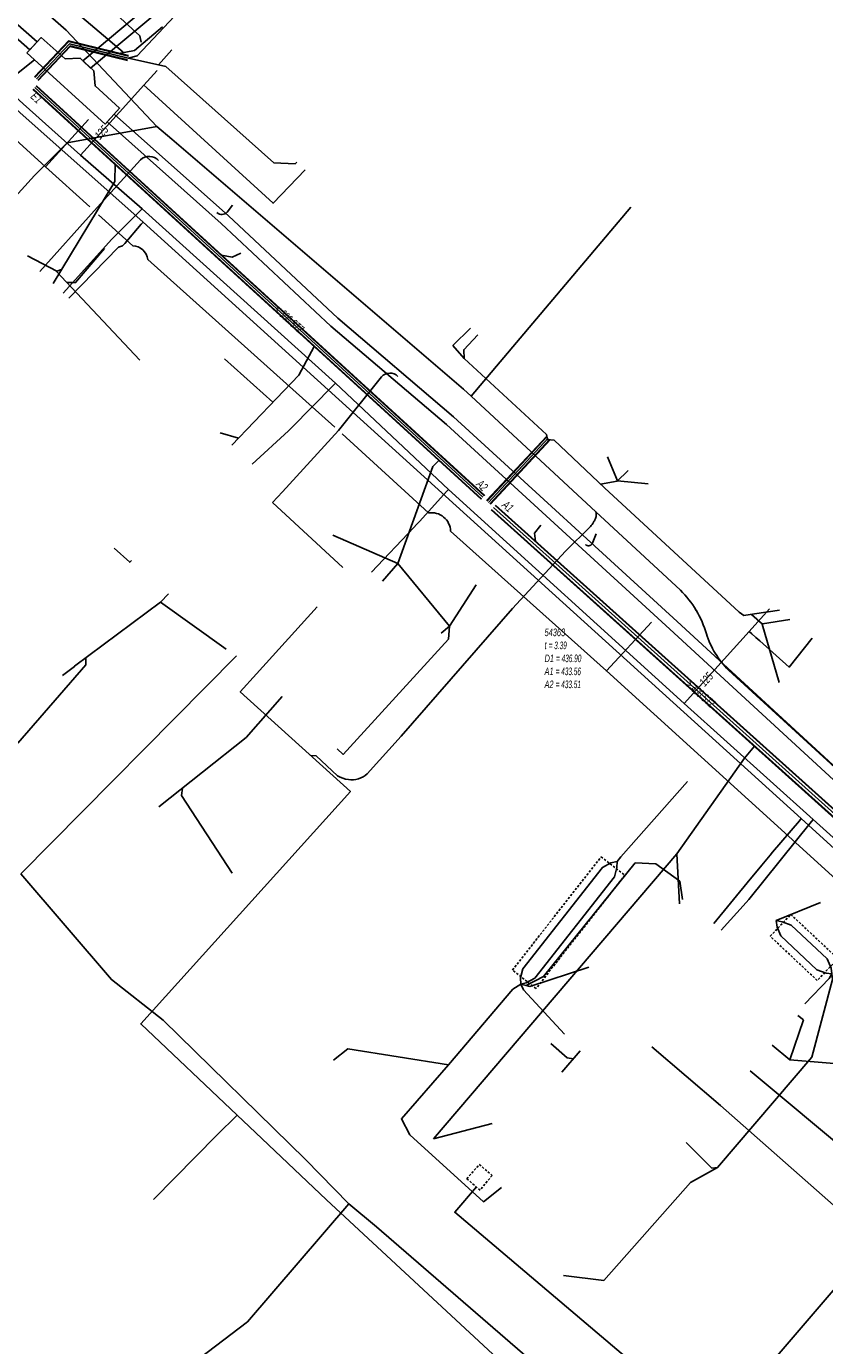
# Model space of a CAD drawing. Header units: metres. Extents: x 2695563 to 2696938, y 1260544 to 1262032.
# Tile 59 of 256: x 2696010 to 2696063, y 1261090 to 1261178. Entities that reach past the tile are written whole.
import ezdxf

# ---------------------------------------------------------------- set-up
doc = ezdxf.new("R2010")
doc.units = ezdxf.units.M
doc.linetypes.add('AUSGEZOGEN', pattern=[0])
doc.linetypes.add('STRICHLINIE2_S3', pattern=[0.25, 0.15, -0.1])
for name, color, linetype in [('AW_LK_ Haltung Text', 7, 'AUSGEZOGEN'), ('AW_LK_Andere Bauwerke Detaillinie', 24, 'AUSGEZOGEN'), ('AW_LK_Ein-Auslauftext', 24, 'AUSGEZOGEN'), ('AW_LK_Haltung', 24, 'AUSGEZOGEN'), ('AW_LK_Normschacht Text', 24, 'AUSGEZOGEN'), ('EW_LK_Bauwerk_FL_Linie_Punkt', 1, 'AUSGEZOGEN'), ('EW_LK_Trasseabs', 1, 'AUSGEZOGEN'), ('EW_LK_Trasserand', 1, 'AUSGEZOGEN'), ('FM_LK_SW_TRASSEKANTE', 94, 'AUSGEZOGEN'), ('GA_LK_Leitung', 32, 'AUSGEZOGEN'), ('TV_LK_LEITUNG', 92, 'AUSGEZOGEN'), ('WA_LK_Bauwerk_Linie', 171, 'AUSGEZOGEN'), ('WA_LK_Leitung', 171, 'AUSGEZOGEN'), ('WA_LK_Leitung_Text', 171, 'AUSGEZOGEN')]:
    doc.layers.add(name, color=color, linetype=linetype)
doc.styles.add('ARIAL', font='arial.ttf')
pattern_1 = [(0, (2708005, 1273150), (6075, 6075), [6075, -6075]), (90, (2708005, 1273150), (-6075, 6075), [6075, -6075])]

# ---------------------------------------------------------------- blocks, each defined once
blk = doc.blocks.new('COMPLEXOBJECT_1615')
at = {"layer": 'EW_LK_Trasserand', "color": 1, "linetype": 'AUSGEZOGEN', "transparency": 33554687}
for points in [[(6079.6, 11099.251), (6078.702, 11100.021), (6076.48, 11097.471), (6046.344, 11062.382), (6043.659, 11059.083)], [(6044.509, 11058.479), (6047.142, 11061.714), (6077.269, 11096.794), (6078.508, 11098.233)], [(6042.267, 11056.008), (6041.956, 11054.874), (6041.644, 11054.266)], [(6041.644, 11054.266), (6042.458, 11053.575), (6042.93, 11054.494), (6043.271, 11055.734)]]:
    blk.add_lwpolyline(points, dxfattribs=at)
for centre, radius, start, end in [((6083.515, 11093.957), 6.584, 126.48175, 139.50105), ((6048.176, 11055.186), 5.966, 139.21209, 172.077), ((6048.526, 11055.016), 5.304, 139.23243, 172.21665)]:
    blk.add_arc(centre, radius, start, end, dxfattribs=at)
blk = doc.blocks.new('COMPLEXOBJECT_1699')
at = {"layer": 'EW_LK_Trasserand', "color": 1, "linetype": 'AUSGEZOGEN', "transparency": 33554687}
blk.add_lwpolyline([(6072.415, 11120.442), (6052.608, 11138.682), (6037.784, 11152.269), (6030.104, 11158.802), (6022.857, 11165.599), (6015.287, 11172.348), (6014.821, 11171.826), (6022.385, 11165.083), (6029.638, 11158.28), (6037.32, 11151.745), (6052.134, 11138.166), (6071.883, 11119.98)], dxfattribs=at)
for centre, radius, start, end in [((6068.62, 11115.932), 5.2, 17.78503, 51.12915), ((6068.914, 11116.108), 5.571, 17.84972, 51.06726), ((6025.535, 11101.338), 50.688, 10.71231, 18.61706), ((6025.272, 11101.325), 51.649, 10.72666, 18.62018), ((6074.42, 11115.646), 4.972, 280.66811, 288.75245)]:
    blk.add_arc(centre, radius, start, end, dxfattribs=at)
blk = doc.blocks.new('COMPLEXOBJECT_1795')
at = {"layer": 'EW_LK_Trasserand', "color": 1, "linetype": 'AUSGEZOGEN', "transparency": 33554687}
for p, q in [((6030.776, 11191.674), (6024.94, 11186.709)), ((6025.416, 11186.195), (6031.26, 11191.166))]:
    blk.add_line(p, q, dxfattribs=at)
for points in [[(6081.886, 11229.975), (6079.622, 11231.74), (6075.727, 11235.307), (6073.25, 11237.165)], [(6071.42, 11236.867), (6068.785, 11233.641), (6067.554, 11232.114), (6066.222, 11230.344), (6064.883, 11228.503), (6063.441, 11226.806), (6051.744, 11213.931), (6042.44, 11204.864), (6040.369, 11202.717), (6037.784, 11199.133)], [(6038.326, 11198.687), (6040.907, 11202.267), (6042.936, 11204.37), (6052.248, 11213.445), (6063.967, 11226.344), (6065.433, 11228.069), (6066.784, 11229.928), (6068.106, 11231.684), (6069.329, 11233.199), (6071.794, 11236.219)], [(6073.068, 11236.427), (6075.279, 11234.767), (6079.17, 11231.206), (6081.534, 11229.361)], [(6095.192, 11225.593), (6092.202, 11226.487), (6089.892, 11226.791)], [(6089.714, 11226.109), (6092.056, 11225.801), (6094.966, 11224.929)], [(6099.563, 11223.173), (6100.018, 11223.705), (6099.598, 11223.938)], [(6022.054, 11183.82), (6020.153, 11181.714), (6013.209, 11175.873), (6013.72, 11175.395)], [(6013.72, 11175.395), (6020.647, 11181.216), (6022.562, 11183.338)]]:
    blk.add_lwpolyline(points, dxfattribs=at)
for centre, radius, start, end in [((6072.555, 11235.667), 1.652, 65.10072, 133.39718), ((6072.526, 11235.739), 0.876, 51.80896, 146.73624), ((6091.019, 11241.282), 14.535, 231.07123, 265.55317), ((6090.865, 11240.919), 14.855, 231.08441, 265.5545), ((6087.873, 11199.415), 27.182, 64.44599, 74.37923), ((6087.949, 11199.665), 26.221, 63.70929, 74.47817), ((6002.464, 11225.296), 43.955, 310.09986, 323.4713), ((6002.598, 11225.174), 44.476, 310.12447, 323.44873), ((6038.2, 11170.577), 20.883, 129.4188, 140.64073), ((6038.574, 11170.196), 20.715, 129.43638, 140.62381)]:
    blk.add_arc(centre, radius, start, end, dxfattribs=at)
blk = doc.blocks.new('COMPLEXOBJECT_1904')
at = {"layer": 'EW_LK_Trasseabs', "color": 1, "linetype": 'AUSGEZOGEN', "transparency": 33554687}
blk.add_lwpolyline([(6074.199, 11111.47), (6073.035, 11112.6), (6047.924, 11135.401), (6050.902, 11138.648)], dxfattribs=at)
blk.add_arc((6062.101, 11097.951), 18.142, 42.45122, 48.17496, dxfattribs=at)
blk = doc.blocks.new('COMPLEXOBJECT_1906')
at = {"layer": 'EW_LK_Trasseabs', "color": 1, "linetype": 'AUSGEZOGEN', "transparency": 33554687}
for p, q in [((6036.117, 11145.887), (6030.394, 11151.13)), ((6047.924, 11135.401), (6037.588, 11144.673))]:
    blk.add_line(p, q, dxfattribs=at)
blk.add_arc((6036.318, 11144.632), 1.271, 1.84726, 99.08778, dxfattribs=at)
blk = doc.blocks.new('COMPLEXOBJECT_1907')
at = {"layer": 'EW_LK_Trasseabs', "color": 1, "linetype": 'AUSGEZOGEN', "transparency": 33554687}
for p, q in [((6016.516, 11163.608), (6014.253, 11165.667)), ((6029.912, 11151.566), (6017.512, 11162.697))]:
    blk.add_line(p, q, dxfattribs=at)
blk.add_arc((6016.468, 11162.556), 1.054, 7.71577, 87.3885, dxfattribs=at)
blk = doc.blocks.new('COMPLEXOBJECT_1930')
at = {"layer": 'EW_LK_Trasseabs', "color": 1, "linetype": 'AUSGEZOGEN', "transparency": 33554687}
blk.add_line((6076.525, 11092.935), (6075.105, 11094.119), dxfattribs=at)
blk.add_lwpolyline([(6046.51, 11057.294), (6047.004, 11057.847), (6076.251, 11092.159)], dxfattribs=at)
for centre, radius, start, end in [((6077.007, 11092.515), 0.639, 138.96705, 180.21873), ((6075.795, 11092.506), 0.573, 322.73925, 0.68243)]:
    blk.add_arc(centre, radius, start, end, dxfattribs=at)
blk = doc.blocks.new('COMPLEXOBJECT_2193')
at = {"layer": 'EW_LK_Trasseabs', "color": 1, "linetype": 'AUSGEZOGEN', "transparency": 33554687}
blk.add_line((6074.1, 11094.962), (6057.458, 11108.873), dxfattribs=at)
blk.add_arc((6073.733, 11094.423), 0.652, 337.89205, 55.74765, dxfattribs=at)
blk = doc.blocks.new('COMPLEXOBJECT_2543')
at = {"layer": 'EW_LK_Trasseabs', "color": 1, "linetype": 'AUSGEZOGEN', "transparency": 33554687}
blk.add_line((6030.153, 11151.35), (6033.01, 11154.913), dxfattribs=at)
blk.add_arc((6033.569, 11154.404), 0.756, 45.46067, 137.69243, dxfattribs=at)
blk = doc.blocks.new('COMPLEXOBJECT_2589')
at = {"layer": 'EW_LK_Trasseabs', "color": 1, "linetype": 'AUSGEZOGEN', "transparency": 33554687}
blk.add_line((6046.978, 11143.836), (6047.232, 11144.51), dxfattribs=at)
blk.add_arc((6046.73, 11143.993), 0.294, 225.31771, 327.72189, dxfattribs=at)
blk = doc.blocks.new('COMPLEXOBJECT_2590')
at = {"layer": 'EW_LK_Trasseabs', "color": 1, "linetype": 'AUSGEZOGEN', "transparency": 33554687}
blk.add_line((6022.769, 11165.841), (6023.126, 11166.295), dxfattribs=at)
blk.add_arc((6022.416, 11166.171), 0.483, 227.94106, 316.96459, dxfattribs=at)
blk = doc.blocks.new('COMPLEXOBJECT_2812')
at = {"layer": 'FM_LK_SW_TRASSEKANTE', "color": 94, "linetype": 'AUSGEZOGEN', "transparency": 33554687}
for points in [[(6046.866, 11144.99), (6045.209, 11143.346), (6041.686, 11139.544), (6034.311, 11131.076), (6032.062, 11128.575)], [(6030.094, 11128.45), (6028.671, 11129.764), (6028.317, 11129.796)]]:
    blk.add_lwpolyline(points, dxfattribs=at)
for centre, radius, start, end in [((6046.708, 11145.777), 0.539, 352.53371, 20.63018), ((6043.784, 11147.354), 3.884, 322.51117, 327.44867), ((6043.676, 11147.457), 4.03, 327.03779, 330.46378), ((6046.442, 11145.784), 0.805, 337.05606, 354.53041), ((6030.996, 11129.836), 1.653, 236.93633, 263.4716), ((6030.997, 11129.822), 1.64, 263.38399, 310.50012)]:
    blk.add_arc(centre, radius, start, end, dxfattribs=at)
blk = doc.blocks.new('COMPLEXOBJECT_2813')
at = {"layer": 'FM_LK_SW_TRASSEKANTE', "color": 94, "linetype": 'AUSGEZOGEN', "transparency": 33554687}
for p, q in [((6052.824, 11140.762), (6047.213, 11145.967)), ((6064.636, 11127.548), (6056.016, 11135.454))]:
    blk.add_line(p, q, dxfattribs=at)
for centre, radius, start, end in [((6048.015, 11135.938), 6.812, 30.78407, 45.0903), ((6048.043, 11135.946), 6.784, 16.4804, 30.84797), ((6060.224, 11139.661), 5.952, 197.51621, 211.25848), ((6060.178, 11139.633), 5.898, 211.2507, 225.11349)]:
    blk.add_arc(centre, radius, start, end, dxfattribs=at)

msp = doc.modelspace()

# ---------------------------------------------------------------- hatches: boundary and pattern name
at = {"layer": 'EW_LK_Bauwerk_FL_Linie_Punkt', "lineweight": 18, "transparency": 33554687}
h = msp.add_hatch(dxfattribs=at)
h.set_pattern_fill('MUSTER', color=1, scale=4050, style=0, pattern_type=2)
h.set_pattern_definition([(0, (2703955, 1269100), (4050, 4050), [4050, -4050]), (90, (2703955, 1269100), (-4050, 4050), [4050, -4050])])
h.paths.add_polyline_path([(2696010.465, 1261176.211), (2696015.66, 1261171.488), (2696016.605, 1261172.55), (2696014.988, 1261174.025), (2696014.892, 1261175.016), (2696013.99, 1261175.861), (2696013.005, 1261175.814), (2696011.415, 1261177.233)], flags=0)
at = {"layer": 'EW_LK_Trasserand', "lineweight": 18, "transparency": 33554687}
h = msp.add_hatch(dxfattribs=at)
h.set_pattern_fill('MUSTER', color=1, scale=6075, style=0, pattern_type=2)
h.set_pattern_definition(pattern_1)
h.paths.add_polyline_path([(2696014.69, 1261175.205), (2696021.617, 1261181.026), (2696023.532, 1261183.148), (2696023.615, 1261183.249), (2696023.699, 1261183.349), (2696023.783, 1261183.448), (2696023.868, 1261183.547), (2696023.954, 1261183.646), (2696024.04, 1261183.744), (2696024.127, 1261183.841), (2696024.214, 1261183.938), (2696024.302, 1261184.034), (2696024.391, 1261184.13), (2696024.48, 1261184.225), (2696024.57, 1261184.32), (2696024.661, 1261184.414), (2696024.752, 1261184.507), (2696024.843, 1261184.6), (2696024.935, 1261184.692), (2696025.028, 1261184.784), (2696025.122, 1261184.875), (2696025.215, 1261184.966), (2696025.31, 1261185.056), (2696025.405, 1261185.145), (2696025.501, 1261185.234), (2696025.597, 1261185.322), (2696025.694, 1261185.409), (2696025.791, 1261185.496), (2696025.889, 1261185.583), (2696025.987, 1261185.668), (2696026.086, 1261185.754), (2696026.186, 1261185.838), (2696026.285, 1261185.922), (2696026.386, 1261186.005), (2696032.23, 1261190.976), (2696032.484, 1261191.192), (2696032.737, 1261191.41), (2696032.988, 1261191.63), (2696033.237, 1261191.851), (2696033.485, 1261192.075), (2696033.731, 1261192.3), (2696033.975, 1261192.527), (2696034.218, 1261192.756), (2696034.459, 1261192.987), (2696034.698, 1261193.22), (2696034.936, 1261193.454), (2696035.171, 1261193.69), (2696035.405, 1261193.928), (2696035.637, 1261194.168), (2696035.867, 1261194.41), (2696036.096, 1261194.653), (2696036.322, 1261194.898), (2696036.547, 1261195.144), (2696036.77, 1261195.392), (2696036.991, 1261195.642), (2696037.21, 1261195.894), (2696037.428, 1261196.147), (2696037.643, 1261196.402), (2696037.857, 1261196.658), (2696038.068, 1261196.916), (2696038.278, 1261197.176), (2696038.485, 1261197.437), (2696038.691, 1261197.7), (2696038.895, 1261197.964), (2696039.096, 1261198.23), (2696039.296, 1261198.497), (2696041.877, 1261202.077), (2696043.906, 1261204.18), (2696053.218, 1261213.255), (2696064.937, 1261226.154), (2696066.403, 1261227.879), (2696067.754, 1261229.738), (2696069.076, 1261231.494), (2696070.299, 1261233.009), (2696072.764, 1261236.029), (2696072.791, 1261236.067), (2696072.819, 1261236.104), (2696072.85, 1261236.14), (2696072.883, 1261236.173), (2696072.917, 1261236.205), (2696072.953, 1261236.235), (2696072.99, 1261236.263), (2696073.029, 1261236.289), (2696073.069, 1261236.313), (2696073.111, 1261236.335), (2696073.153, 1261236.355), (2696073.197, 1261236.372), (2696073.241, 1261236.387), (2696073.287, 1261236.399), (2696073.332, 1261236.409), (2696073.378, 1261236.417), (2696073.425, 1261236.422), (2696073.472, 1261236.424), (2696073.519, 1261236.424), (2696073.565, 1261236.422), (2696073.612, 1261236.417), (2696073.658, 1261236.409), (2696073.704, 1261236.4), (2696073.749, 1261236.387), (2696073.793, 1261236.373), (2696073.837, 1261236.356), (2696073.88, 1261236.336), (2696073.921, 1261236.315), (2696073.961, 1261236.291), (2696074, 1261236.265), (2696074.038, 1261236.237), (2696076.249, 1261234.577), (2696080.14, 1261231.016), (2696082.504, 1261229.171), (2696082.73, 1261228.992), (2696082.96, 1261228.818), (2696083.192, 1261228.648), (2696083.428, 1261228.482), (2696083.668, 1261228.321), (2696083.91, 1261228.165), (2696084.155, 1261228.014), (2696084.404, 1261227.867), (2696084.654, 1261227.725), (2696084.908, 1261227.588), (2696085.165, 1261227.456), (2696085.423, 1261227.329), (2696085.685, 1261227.208), (2696085.948, 1261227.091), (2696086.214, 1261226.979), (2696086.482, 1261226.873), (2696086.752, 1261226.771), (2696087.024, 1261226.675), (2696087.297, 1261226.585), (2696087.572, 1261226.499), (2696087.849, 1261226.419), (2696088.128, 1261226.344), (2696088.408, 1261226.275), (2696088.689, 1261226.211), (2696088.971, 1261226.153), (2696089.255, 1261226.1), (2696089.539, 1261226.053), (2696089.824, 1261226.011), (2696090.11, 1261225.975), (2696090.397, 1261225.944), (2696090.684, 1261225.919), (2696093.026, 1261225.611), (2696095.936, 1261224.739), (2696096.089, 1261224.696), (2696096.242, 1261224.652), (2696096.394, 1261224.607), (2696096.547, 1261224.561), (2696096.699, 1261224.515), (2696096.85, 1261224.467), (2696097.002, 1261224.419), (2696097.153, 1261224.369), (2696097.303, 1261224.319), (2696097.454, 1261224.267), (2696097.604, 1261224.215), (2696097.754, 1261224.162), (2696097.903, 1261224.108), (2696098.053, 1261224.053), (2696098.201, 1261223.997), (2696098.35, 1261223.941), (2696098.498, 1261223.883), (2696098.646, 1261223.824), (2696098.793, 1261223.765), (2696098.941, 1261223.705), (2696099.087, 1261223.644), (2696099.234, 1261223.581), (2696099.38, 1261223.518), (2696099.525, 1261223.455), (2696099.67, 1261223.39), (2696099.815, 1261223.324), (2696099.96, 1261223.258), (2696100.104, 1261223.19), (2696100.247, 1261223.122), (2696100.39, 1261223.053), (2696100.533, 1261222.983), (2696100.988, 1261223.515), (2696100.568, 1261223.748), (2696100.431, 1261223.813), (2696100.293, 1261223.878), (2696100.155, 1261223.941), (2696100.017, 1261224.004), (2696099.878, 1261224.066), (2696099.739, 1261224.128), (2696099.599, 1261224.188), (2696099.459, 1261224.248), (2696099.319, 1261224.307), (2696099.179, 1261224.365), (2696099.038, 1261224.422), (2696098.897, 1261224.479), (2696098.756, 1261224.535), (2696098.614, 1261224.59), (2696098.472, 1261224.644), (2696098.33, 1261224.698), (2696098.187, 1261224.75), (2696098.044, 1261224.802), (2696097.901, 1261224.853), (2696097.758, 1261224.904), (2696097.614, 1261224.953), (2696097.47, 1261225.002), (2696097.325, 1261225.049), (2696097.181, 1261225.096), (2696097.036, 1261225.143), (2696096.891, 1261225.188), (2696096.746, 1261225.233), (2696096.6, 1261225.277), (2696096.454, 1261225.319), (2696096.308, 1261225.362), (2696096.162, 1261225.403), (2696093.172, 1261226.297), (2696090.862, 1261226.601), (2696090.581, 1261226.626), (2696090.3, 1261226.656), (2696090.02, 1261226.691), (2696089.741, 1261226.732), (2696089.463, 1261226.778), (2696089.186, 1261226.83), (2696088.909, 1261226.887), (2696088.634, 1261226.95), (2696088.36, 1261227.018), (2696088.088, 1261227.091), (2696087.817, 1261227.169), (2696087.547, 1261227.253), (2696087.279, 1261227.341), (2696087.013, 1261227.435), (2696086.749, 1261227.535), (2696086.487, 1261227.639), (2696086.227, 1261227.748), (2696085.969, 1261227.863), (2696085.713, 1261227.982), (2696085.46, 1261228.106), (2696085.209, 1261228.235), (2696084.961, 1261228.37), (2696084.715, 1261228.508), (2696084.472, 1261228.652), (2696084.232, 1261228.8), (2696083.995, 1261228.953), (2696083.761, 1261229.111), (2696083.53, 1261229.273), (2696083.302, 1261229.439), (2696083.077, 1261229.61), (2696082.856, 1261229.785), (2696080.592, 1261231.55), (2696076.697, 1261235.117), (2696074.22, 1261236.975), (2696074.162, 1261237.001), (2696074.103, 1261237.024), (2696074.043, 1261237.045), (2696073.982, 1261237.064), (2696073.921, 1261237.08), (2696073.859, 1261237.094), (2696073.797, 1261237.106), (2696073.734, 1261237.115), (2696073.671, 1261237.122), (2696073.607, 1261237.126), (2696073.544, 1261237.128), (2696073.48, 1261237.128), (2696073.417, 1261237.125), (2696073.354, 1261237.12), (2696073.291, 1261237.112), (2696073.228, 1261237.102), (2696073.166, 1261237.089), (2696073.104, 1261237.074), (2696073.043, 1261237.057), (2696072.983, 1261237.037), (2696072.923, 1261237.015), (2696072.864, 1261236.991), (2696072.807, 1261236.964), (2696072.75, 1261236.936), (2696072.694, 1261236.905), (2696072.64, 1261236.872), (2696072.587, 1261236.837), (2696072.536, 1261236.8), (2696072.486, 1261236.761), (2696072.437, 1261236.72), (2696072.39, 1261236.677), (2696069.755, 1261233.451), (2696068.524, 1261231.924), (2696067.192, 1261230.154), (2696065.853, 1261228.313), (2696064.411, 1261226.616), (2696052.714, 1261213.741), (2696043.41, 1261204.674), (2696041.339, 1261202.527), (2696038.754, 1261198.943), (2696038.556, 1261198.678), (2696038.356, 1261198.414), (2696038.154, 1261198.152), (2696037.95, 1261197.891), (2696037.744, 1261197.632), (2696037.537, 1261197.375), (2696037.327, 1261197.119), (2696037.115, 1261196.865), (2696036.902, 1261196.612), (2696036.686, 1261196.361), (2696036.469, 1261196.111), (2696036.25, 1261195.863), (2696036.029, 1261195.617), (2696035.806, 1261195.372), (2696035.581, 1261195.13), (2696035.354, 1261194.888), (2696035.126, 1261194.649), (2696034.896, 1261194.411), (2696034.664, 1261194.175), (2696034.43, 1261193.941), (2696034.195, 1261193.709), (2696033.957, 1261193.478), (2696033.718, 1261193.249), (2696033.478, 1261193.022), (2696033.235, 1261192.797), (2696032.991, 1261192.573), (2696032.745, 1261192.352), (2696032.498, 1261192.132), (2696032.249, 1261191.914), (2696031.998, 1261191.698), (2696031.746, 1261191.484), (2696025.91, 1261186.519), (2696025.808, 1261186.435), (2696025.707, 1261186.35), (2696025.607, 1261186.265), (2696025.507, 1261186.179), (2696025.407, 1261186.092), (2696025.308, 1261186.005), (2696025.21, 1261185.917), (2696025.112, 1261185.828), (2696025.015, 1261185.739), (2696024.918, 1261185.65), (2696024.822, 1261185.559), (2696024.726, 1261185.468), (2696024.631, 1261185.377), (2696024.537, 1261185.285), (2696024.443, 1261185.192), (2696024.35, 1261185.098), (2696024.257, 1261185.005), (2696024.165, 1261184.91), (2696024.073, 1261184.815), (2696023.983, 1261184.719), (2696023.892, 1261184.623), (2696023.803, 1261184.526), (2696023.714, 1261184.429), (2696023.625, 1261184.331), (2696023.538, 1261184.232), (2696023.45, 1261184.133), (2696023.364, 1261184.034), (2696023.278, 1261183.934), (2696023.193, 1261183.833), (2696023.108, 1261183.732), (2696023.024, 1261183.63), (2696021.123, 1261181.524), (2696014.179, 1261175.683)], flags=0)
h = msp.add_hatch(dxfattribs=at)
h.set_pattern_fill('MUSTER', color=1, scale=6075, style=0, pattern_type=2)
h.set_pattern_definition(pattern_1)
h.paths.add_polyline_path([(2696011.141, 1261176.94), (2696003.268, 1261183.878), (2695989.835, 1261196.216), (2695974.932, 1261209.394), (2695974.459, 1261208.878), (2695989.367, 1261195.696), (2696002.8, 1261183.358), (2696010.665, 1261176.426)], flags=0)
h = msp.add_hatch(dxfattribs=at)
h.set_pattern_fill('MUSTER', color=1, scale=6075, style=0, pattern_type=2)
h.set_pattern_definition(pattern_1)
h.paths.add_polyline_path([(2696076.988, 1261110.748), (2696076.945, 1261110.973), (2696076.901, 1261111.199), (2696076.855, 1261111.424), (2696076.809, 1261111.649), (2696076.762, 1261111.873), (2696076.714, 1261112.098), (2696076.664, 1261112.322), (2696076.614, 1261112.546), (2696076.563, 1261112.769), (2696076.511, 1261112.993), (2696076.458, 1261113.216), (2696076.403, 1261113.439), (2696076.348, 1261113.662), (2696076.292, 1261113.885), (2696076.235, 1261114.107), (2696076.177, 1261114.329), (2696076.118, 1261114.551), (2696076.058, 1261114.772), (2696075.996, 1261114.994), (2696075.934, 1261115.215), (2696075.871, 1261115.435), (2696075.807, 1261115.656), (2696075.742, 1261115.876), (2696075.676, 1261116.096), (2696075.609, 1261116.315), (2696075.541, 1261116.534), (2696075.472, 1261116.753), (2696075.403, 1261116.972), (2696075.332, 1261117.19), (2696075.26, 1261117.408), (2696075.187, 1261117.626), (2696075.154, 1261117.725), (2696075.119, 1261117.823), (2696075.083, 1261117.921), (2696075.045, 1261118.018), (2696075.004, 1261118.114), (2696074.962, 1261118.209), (2696074.919, 1261118.304), (2696074.873, 1261118.397), (2696074.826, 1261118.49), (2696074.777, 1261118.582), (2696074.726, 1261118.673), (2696074.674, 1261118.763), (2696074.62, 1261118.852), (2696074.564, 1261118.94), (2696074.507, 1261119.027), (2696074.448, 1261119.113), (2696074.387, 1261119.198), (2696074.325, 1261119.282), (2696074.262, 1261119.364), (2696074.196, 1261119.445), (2696074.13, 1261119.526), (2696074.062, 1261119.604), (2696073.992, 1261119.682), (2696073.921, 1261119.758), (2696073.848, 1261119.833), (2696073.774, 1261119.906), (2696073.699, 1261119.978), (2696073.623, 1261120.049), (2696073.545, 1261120.118), (2696073.465, 1261120.186), (2696073.385, 1261120.252), (2696053.578, 1261138.492), (2696038.754, 1261152.079), (2696031.074, 1261158.612), (2696023.827, 1261165.409), (2696016.257, 1261172.158), (2696015.791, 1261171.636), (2696023.355, 1261164.893), (2696030.608, 1261158.09), (2696038.29, 1261151.555), (2696053.104, 1261137.976), (2696072.853, 1261119.79), (2696072.928, 1261119.728), (2696073.003, 1261119.665), (2696073.076, 1261119.6), (2696073.148, 1261119.534), (2696073.218, 1261119.466), (2696073.287, 1261119.398), (2696073.355, 1261119.328), (2696073.422, 1261119.256), (2696073.487, 1261119.184), (2696073.551, 1261119.11), (2696073.614, 1261119.035), (2696073.675, 1261118.959), (2696073.734, 1261118.882), (2696073.793, 1261118.803), (2696073.849, 1261118.724), (2696073.905, 1261118.643), (2696073.958, 1261118.562), (2696074.011, 1261118.479), (2696074.061, 1261118.396), (2696074.11, 1261118.311), (2696074.158, 1261118.226), (2696074.203, 1261118.14), (2696074.248, 1261118.053), (2696074.29, 1261117.965), (2696074.331, 1261117.876), (2696074.37, 1261117.787), (2696074.408, 1261117.697), (2696074.444, 1261117.606), (2696074.478, 1261117.515), (2696074.51, 1261117.423), (2696074.541, 1261117.33), (2696074.613, 1261117.116), (2696074.683, 1261116.902), (2696074.753, 1261116.687), (2696074.821, 1261116.472), (2696074.889, 1261116.257), (2696074.956, 1261116.042), (2696075.022, 1261115.826), (2696075.087, 1261115.61), (2696075.15, 1261115.393), (2696075.213, 1261115.177), (2696075.275, 1261114.96), (2696075.336, 1261114.743), (2696075.396, 1261114.525), (2696075.455, 1261114.308), (2696075.513, 1261114.09), (2696075.571, 1261113.871), (2696075.627, 1261113.653), (2696075.682, 1261113.434), (2696075.736, 1261113.215), (2696075.789, 1261112.996), (2696075.842, 1261112.776), (2696075.893, 1261112.557), (2696075.943, 1261112.337), (2696075.992, 1261112.117), (2696076.041, 1261111.896), (2696076.088, 1261111.676), (2696076.134, 1261111.455), (2696076.18, 1261111.234), (2696076.224, 1261111.013), (2696076.268, 1261110.792), (2696076.31, 1261110.57), (2696076.332, 1261110.574), (2696076.354, 1261110.579), (2696076.377, 1261110.583), (2696076.399, 1261110.588), (2696076.421, 1261110.592), (2696076.443, 1261110.597), (2696076.465, 1261110.602), (2696076.487, 1261110.607), (2696076.509, 1261110.612), (2696076.531, 1261110.617), (2696076.553, 1261110.622), (2696076.575, 1261110.628), (2696076.597, 1261110.633), (2696076.619, 1261110.639), (2696076.641, 1261110.644), (2696076.663, 1261110.65), (2696076.685, 1261110.656), (2696076.707, 1261110.662), (2696076.729, 1261110.668), (2696076.75, 1261110.674), (2696076.772, 1261110.68), (2696076.794, 1261110.686), (2696076.816, 1261110.693), (2696076.837, 1261110.699), (2696076.859, 1261110.706), (2696076.88, 1261110.713), (2696076.902, 1261110.72), (2696076.924, 1261110.727), (2696076.945, 1261110.734), (2696076.967, 1261110.741)], flags=0)

# ---------------------------------------------------------------- linework, layer by layer
at = {"layer": 'AW_LK_Andere Bauwerke Detaillinie', "color": 24, "linetype": 'STRICHLINIE2_S3', "transparency": 33554687}
for points in [[(2696042.654, 1261115.371), (2696048.543, 1261122.88), (2696050.109, 1261121.66), (2696044.214, 1261114.139), (2696042.654, 1261115.371)], [(2696061.116, 1261119.06), (2696064.24, 1261116.121), (2696062.863, 1261114.681), (2696059.748, 1261117.613), (2696061.116, 1261119.06)]]:
    msp.add_lwpolyline(points, dxfattribs=at)
at = {"layer": 'AW_LK_Haltung', "color": 24, "linetype": 'AUSGEZOGEN', "transparency": 33554687}
for p, q in [((2695994.746, 1261195.104), (2696016.849, 1261176.253)), ((2696020.085, 1261176.422), (2696019.181, 1261175.429)), ((2696017.952, 1261155.839), (2696012.388, 1261161.755)), ((2696039.88, 1261157.946), (2696038.716, 1261156.804)), ((2696038.716, 1261156.804), (2696039.463, 1261155.933)), ((2696023.557, 1261155.927), (2696026.763, 1261153.039)), ((2696023.274, 1261151), (2696024.484, 1261150.661)), ((2696048.963, 1261149.421), (2696049.625, 1261147.83)), ((2696050.323, 1261148.503), (2696049.588, 1261147.786)), ((2696049.593, 1261147.81), (2696048.502, 1261147.615)), ((2696057.687, 1261139.111), (2696048.77, 1261147.359)), ((2696051.661, 1261147.624), (2696049.629, 1261147.816)), ((2696030.741, 1261144.216), (2696035.048, 1261142.331)), ((2696034.038, 1261141.171), (2696035.048, 1261142.331)), ((2696038.486, 1261138.192), (2696035.048, 1261142.331)), ((2696019.325, 1261139.771), (2696019.863, 1261140.322)), ((2696040.243, 1261140.917), (2696038.486, 1261138.192)), ((2696013.617, 1261135.523), (2696019.325, 1261139.771)), ((2696023.67, 1261136.649), (2696019.325, 1261139.771)), ((2696059.228, 1261138.312), (2696058.5, 1261138.949)), ((2696060.361, 1261139.256), (2696058.706, 1261138.996)), ((2696061.059, 1261138.637), (2696059.245, 1261138.338)), ((2696037.927, 1261137.715), (2696038.486, 1261138.192)), ((2696060.34, 1261134.456), (2696059.217, 1261138.309)), ((2696012.822, 1261134.92), (2696013.623, 1261135.518)), ((2696025.004, 1261130.788), (2696027.383, 1261133.529)), ((2696019.223, 1261126.189), (2696025.004, 1261130.788)), ((2696037.423, 1261104.171), (2696053.566, 1261123.091)), ((2696053.737, 1261119.754), (2696053.566, 1261123.091)), ((2696063.09, 1261119.846), (2696060.151, 1261118.654)), ((2696061.581, 1261112.365), (2696061.947, 1261112.079)), ((2696061.947, 1261112.079), (2696061.044, 1261109.419)), ((2696045.94, 1261108.596), (2696047.155, 1261110.021)), ((2696061.044, 1261109.419), (2696059.87, 1261110.378)), ((2696071.27, 1261108.548), (2696061.044, 1261109.419)), ((2696041.303, 1261105.185), (2696037.423, 1261104.171))]:
    msp.add_line(p, q, dxfattribs=at)
at = {"layer": 'AW_LK_Haltung', "linetype": 'AUSGEZOGEN', "transparency": 33554687}
for p, q in [((2696013.227, 1261177.004), (2696010.968, 1261174.615)), ((2696013.234, 1261176.982), (2696010.982, 1261174.601)), ((2696013.24, 1261176.96), (2696010.996, 1261174.587)), ((2696017.21, 1261176.036), (2696013.227, 1261177.004)), ((2696017.205, 1261176.017), (2696013.234, 1261176.982)), ((2696017.201, 1261175.998), (2696013.24, 1261176.96)), ((2696013.326, 1261176.672), (2696011.186, 1261174.409)), ((2696013.332, 1261176.65), (2696011.2, 1261174.395)), ((2696013.339, 1261176.628), (2696011.214, 1261174.381)), ((2696017.139, 1261175.744), (2696013.326, 1261176.672)), ((2696017.135, 1261175.725), (2696013.332, 1261176.65)), ((2696017.13, 1261175.706), (2696013.339, 1261176.628)), ((2696040.59, 1261146.606), (2696010.866, 1261173.787)), ((2696040.604, 1261146.62), (2696010.88, 1261173.801)), ((2696040.617, 1261146.635), (2696010.893, 1261173.816)), ((2696040.793, 1261146.827), (2696011.069, 1261174.008)), ((2696040.806, 1261146.842), (2696011.082, 1261174.023)), ((2696040.82, 1261146.856), (2696011.096, 1261174.037)), ((2696044.906, 1261150.772), (2696040.945, 1261146.514)), ((2696044.92, 1261150.758), (2696040.959, 1261146.5)), ((2696044.935, 1261150.745), (2696040.974, 1261146.487)), ((2696045.125, 1261150.567), (2696041.164, 1261146.309)), ((2696045.14, 1261150.554), (2696041.179, 1261146.296)), ((2696045.154, 1261150.54), (2696041.193, 1261146.282)), ((2696041.251, 1261145.891), (2696076.629, 1261114.071)), ((2696041.264, 1261145.906), (2696076.642, 1261114.086)), ((2696041.278, 1261145.921), (2696076.656, 1261114.101)), ((2696041.518, 1261146.189), (2696076.896, 1261114.369)), ((2696041.532, 1261146.204), (2696076.91, 1261114.384)), ((2696041.545, 1261146.219), (2696076.923, 1261114.399))]:
    msp.add_line(p, q, dxfattribs=at)
at = {"layer": 'AW_LK_Haltung', "color": 255, "transparency": 33554687}
for p, q in [((2696013.283, 1261176.816), (2696011.091, 1261174.498)), ((2696017.17, 1261175.871), (2696013.283, 1261176.816)), ((2696040.705, 1261146.731), (2696010.981, 1261173.912)), ((2696045.03, 1261150.656), (2696041.069, 1261146.398)), ((2696041.398, 1261146.055), (2696076.776, 1261114.235))]:
    msp.add_line(p, q, dxfattribs=at)
at = {"layer": 'AW_LK_Haltung', "color": 24, "linetype": 'AUSGEZOGEN', "transparency": 33554687}
for points in [[(2696044.049, 1261203.959), (2696017.776, 1261176.025), (2696017.176, 1261175.866)], [(2696015.117, 1261179.957), (2696017.942, 1261177.346), (2696018.033, 1261176.923)], [(2696019.447, 1261177.949), (2696017.594, 1261176.379), (2696016.556, 1261176.168)], [(2696026.836, 1261168.918), (2696019.671, 1261175.311), (2696017.212, 1261175.854)], [(2696012.198, 1261160.915), (2696016.299, 1261167.68), (2696016.315, 1261168.825)], [(2696028.354, 1261168.97), (2696028.253, 1261168.86), (2696026.836, 1261168.918)], [(2696015.62, 1261163.241), (2696013.698, 1261160.978), (2696013.145, 1261160.978)], [(2696024.65, 1261162.939), (2696024.077, 1261162.665), (2696023.36, 1261162.789)], [(2696010.511, 1261162.759), (2696012.449, 1261161.739), (2696012.761, 1261161.843)], [(2696040.36, 1261157.5), (2696039.43, 1261156.521), (2696039.463, 1261155.933)], [(2696024.042, 1261150.187), (2696028.502, 1261154.845), (2696029.508, 1261156.745)], [(2696039.463, 1261155.933), (2696044.912, 1261150.908), (2696044.991, 1261150.558)], [(2696048.772, 1261147.354), (2696045.423, 1261150.528), (2696044.963, 1261150.578)], [(2696035.048, 1261142.331), (2696037.376, 1261148.78), (2696037.775, 1261149.18)], [(2696044.551, 1261144.883), (2696044.128, 1261144.343), (2696044.196, 1261143.825)], [(2696016.256, 1261143.362), (2696017.288, 1261142.428), (2696017.395, 1261142.533)], [(2696058.706, 1261138.996), (2696057.992, 1261138.899), (2696057.682, 1261139.123)], [(2696031.026, 1261130.055), (2696031.439, 1261129.681), (2696038.428, 1261137.324), (2696038.486, 1261138.192)], [(2696009.868, 1261130.417), (2696014.363, 1261135.629), (2696014.363, 1261136.104)], [(2696053.566, 1261123.091), (2696058.039, 1261129.428), (2696058.705, 1261130.218)], [(2696024.068, 1261121.792), (2696020.71, 1261126.951), (2696020.771, 1261127.433)], [(2696054.257, 1261127.89), (2696049.852, 1261122.889), (2696049.592, 1261122.567)], [(2696043.206, 1261114.446), (2696043.185, 1261114.846), (2696043.35, 1261115.462), (2696048.627, 1261122.182), (2696049.189, 1261122.483), (2696049.592, 1261122.567)], [(2696043.206, 1261114.446), (2696043.573, 1261114.532), (2696044.137, 1261114.84), (2696049.415, 1261121.563), (2696049.578, 1261122.182), (2696049.592, 1261122.567)], [(2696053.944, 1261120.056), (2696053.749, 1261121.267), (2696052.167, 1261122.412), (2696050.795, 1261122.483), (2696044.724, 1261114.934), (2696043.567, 1261114.344), (2696043.206, 1261114.446)], [(2696063.845, 1261115.128), (2696063.796, 1261115.506), (2696063.53, 1261116.107), (2696061.147, 1261118.358), (2696060.539, 1261118.581), (2696060.151, 1261118.654)], [(2696063.845, 1261115.128), (2696063.453, 1261115.154), (2696062.844, 1261115.376), (2696060.45, 1261117.631), (2696060.2, 1261118.223), (2696060.151, 1261118.654)], [(2696047.724, 1261115.565), (2696043.803, 1261114.284), (2696043.567, 1261114.344), (2696043.206, 1261114.446)], [(2696046.041, 1261095.103), (2696048.719, 1261094.78), (2696054.467, 1261101.271), (2696056.257, 1261102.265), (2696062.518, 1261109.596), (2696063.874, 1261114.749), (2696063.845, 1261115.128)], [(2696062.047, 1261113.122), (2696063.663, 1261114.808), (2696063.845, 1261115.128)], [(2696041.928, 1261100.957), (2696040.74, 1261100.002), (2696035.864, 1261104.436), (2696035.301, 1261105.503), (2696038.409, 1261109.083), (2696042.681, 1261114.097), (2696043.206, 1261114.446)], [(2696046.114, 1261111.128), (2696043.389, 1261114.058), (2696043.206, 1261114.446)], [(2696045.202, 1261110.506), (2696046.277, 1261109.542), (2696046.701, 1261109.489)], [(2696030.791, 1261109.396), (2696031.741, 1261110.137), (2696038.409, 1261109.083)], [(2696054.183, 1261103.922), (2696055.888, 1261102.238), (2696056.257, 1261102.265)]]:
    msp.add_lwpolyline(points, dxfattribs=at)
at = {"layer": 'EW_LK_Bauwerk_FL_Linie_Punkt', "color": 1, "linetype": 'AUSGEZOGEN', "transparency": 33554687}
msp.add_lwpolyline([(2696010.465, 1261176.211), (2696015.66, 1261171.488), (2696016.605, 1261172.55), (2696014.988, 1261174.025), (2696014.892, 1261175.016), (2696013.99, 1261175.861), (2696013.005, 1261175.814), (2696011.415, 1261177.233), (2696010.465, 1261176.211)], close=True, dxfattribs=at)
at = {"layer": 'EW_LK_Trasseabs', "color": 1, "linetype": 'AUSGEZOGEN', "transparency": 33554687}
for p, q in [((2696007.326, 1261172.867), (2696010.968, 1261175.754)), ((2696011.701, 1261168.661), (2696007.453, 1261172.495)), ((2696014.93, 1261165.745), (2696018.003, 1261169.116)), ((2696011.317, 1261161.718), (2696014.93, 1261165.745)), ((2696027.407, 1261147.104), (2696031.123, 1261151.16)), ((2696026.759, 1261146.382), (2696027.407, 1261147.104)), ((2696031.409, 1261142.083), (2696026.759, 1261146.382))]:
    msp.add_line(p, q, dxfattribs=at)
for points in [[(2696014.646, 1261166.002), (2696011.701, 1261168.661), (2696014.558, 1261171.798)], [(2696038.482, 1261064.306), (2696039.144, 1261065.119), (2696046.268, 1261073.512), (2696076.4, 1261108.683)]]:
    msp.add_lwpolyline(points, dxfattribs=at)
msp.add_arc((2696018.577, 1261168.524), 0.825, 41.00468, 134.11592, dxfattribs=at)
at = {"layer": 'EW_LK_Trasserand', "color": 1, "linetype": 'AUSGEZOGEN', "transparency": 33554687}
msp.add_lwpolyline([(2696011.141, 1261176.94), (2696003.268, 1261183.878), (2695989.835, 1261196.216), (2695974.932, 1261209.394), (2695974.459, 1261208.878), (2695989.367, 1261195.696), (2696002.8, 1261183.358), (2696010.665, 1261176.426), (2696011.141, 1261176.94)], close=True, dxfattribs=at)
at = {"layer": 'FM_LK_SW_TRASSEKANTE', "color": 94, "linetype": 'AUSGEZOGEN', "transparency": 33554687}
for p, q in [((2696039.923, 1261153.44), (2696050.517, 1261165.985)), ((2696039.923, 1261153.44), (2696039.409, 1261153.917)), ((2696048.183, 1261145.777), (2696039.923, 1261153.44)), ((2696057.52, 1261074.91), (2696030.339, 1261100.119))]:
    msp.add_line(p, q, dxfattribs=at)
for points in [[(2696019.085, 1261171.34), (2696013.06, 1261177.721), (2696009.18, 1261181.148), (2696004.718, 1261185.14), (2696001.404, 1261188.088), (2695995.186, 1261193.411)], [(2696019.085, 1261171.34), (2696013.139, 1261170.241), (2696010.974, 1261168.083), (2696002.387, 1261158.642), (2696002.571, 1261157.23), (2696004.007, 1261155.981), (2696009.181, 1261151.266)], [(2696039.409, 1261153.917), (2696020.071, 1261170.493), (2696019.085, 1261171.34)], [(2696029.715, 1261139.472), (2696025.687, 1261135.025), (2696024.613, 1261133.839), (2696031.914, 1261127.227), (2696018.019, 1261111.798), (2696024.398, 1261105.753)], [(2696051.898, 1261110.279), (2696056.459, 1261106.381), (2696072.749, 1261092.018)], [(2696024.398, 1261105.753), (2696023.066, 1261104.423), (2696018.848, 1261100.155)], [(2696030.339, 1261100.119), (2696025.196, 1261104.996), (2696024.398, 1261105.753)]]:
    msp.add_lwpolyline(points, dxfattribs=at)
at = {"layer": 'GA_LK_Leitung', "color": 32, "linetype": 'AUSGEZOGEN', "transparency": 33554687}
for points in [[(2696081.176, 1261106.457), (2696080.689, 1261107.001), (2696080.694, 1261108.217), (2696061.805, 1261125.415), (2696018.169, 1261164.986), (2696010.006, 1261172.252), (2695997.867, 1261183.362), (2695982.445, 1261197.423), (2695964.456, 1261213.821), (2695956.362, 1261221.045)], [(2696018.169, 1261164.986), (2696018.047, 1261164.843), (2696016.955, 1261163.564)], [(2696013.236, 1261159.947), (2696016.547, 1261163.32), (2696016.809, 1261163.406), (2696016.955, 1261163.564)], [(2696061.805, 1261125.415), (2696061.684, 1261125.272), (2696059.909, 1261123.181)], [(2696059.909, 1261123.181), (2696059.742, 1261122.984), (2696059.187, 1261122.33), (2696058.986, 1261122.093)], [(2696058.986, 1261122.093), (2696058.423, 1261121.404), (2696056.009, 1261118.451)]]:
    msp.add_lwpolyline(points, dxfattribs=at)
at = {"layer": 'TV_LK_LEITUNG', "color": 92, "linetype": 'AUSGEZOGEN', "transparency": 33554687}
msp.add_line((2696024.362, 1261136.225), (2696010.062, 1261121.754), dxfattribs=at)
for points in [[(2696031.806, 1261099.862), (2696028.943, 1261102.795), (2696019.496, 1261112.056), (2696016.072, 1261114.735), (2696010.062, 1261121.754)], [(2696019.275, 1261087.609), (2696025.086, 1261092.027), (2696031.806, 1261099.862)], [(2696090.561, 1261047.446), (2696052.174, 1261078.256), (2696051.848, 1261082.56), (2696033.653, 1261098.34), (2696031.806, 1261099.862)]]:
    msp.add_lwpolyline(points, dxfattribs=at)
at = {"layer": 'WA_LK_Bauwerk_Linie', "color": 7, "linetype": 'STRICHLINIE2_S3', "transparency": 33554687}
for p, q in [((2696039.63, 1261101.53), (2696040.461, 1261102.477)), ((2696040.461, 1261102.477), (2696041.309, 1261101.742)), ((2696041.309, 1261101.742), (2696040.51, 1261100.77)), ((2696040.51, 1261100.77), (2696039.63, 1261101.53))]:
    msp.add_line(p, q, dxfattribs=at)
at = {"layer": 'WA_LK_Leitung', "color": 7, "linetype": 'AUSGEZOGEN', "transparency": 33554687}
for p, q in [((2696014.028, 1261169.419), (2696016.608, 1261172.282)), ((2696054.052, 1261133.056), (2696056.699, 1261135.999))]:
    msp.add_line(p, q, dxfattribs=at)
for points in [[(2695959.036, 1261219.228), (2695964.81, 1261214.185), (2695973.931, 1261205.961), (2695982.461, 1261198.202), (2695998.596, 1261183.41), (2696006.902, 1261175.862), (2696010.228, 1261172.844), (2696014.028, 1261169.419), (2696018.102, 1261165.859), (2696030.919, 1261154.31), (2696038.418, 1261147.252), (2696054.052, 1261133.056), (2696062.604, 1261125.366), (2696080.662, 1261109.093), (2696081.368, 1261108.457), (2696081.419, 1261106.949), (2696081.88, 1261106.521)], [(2696016.608, 1261172.282), (2696018.222, 1261174.072), (2696019.094, 1261175.04)], [(2696018.222, 1261174.072), (2696018.406, 1261173.903), (2696018.672, 1261173.66), (2696026.792, 1261166.238), (2696028.905, 1261168.465)], [(2696018.102, 1261165.859), (2696017.969, 1261165.727), (2696016.291, 1261164.063)], [(2696016.291, 1261164.063), (2696016.102, 1261163.854), (2696012.866, 1261160.284)], [(2696030.919, 1261154.31), (2696030.788, 1261154.176), (2696027.985, 1261151.319)], [(2696025.403, 1261148.922), (2696027.805, 1261151.152), (2696027.985, 1261151.319)], [(2696038.418, 1261147.252), (2696038.292, 1261147.113), (2696036.508, 1261145.15), (2696036.299, 1261144.921)], [(2696036.299, 1261144.921), (2696036.113, 1261144.723), (2696033.317, 1261141.759)], [(2696056.699, 1261135.999), (2696058.35, 1261137.836), (2696059.708, 1261139.345)], [(2696058.35, 1261137.836), (2696058.537, 1261137.67), (2696058.799, 1261137.438), (2696059.06, 1261137.205), (2696061.016, 1261135.468), (2696062.52, 1261137.396)], [(2696062.604, 1261125.366), (2696062.487, 1261125.22), (2696058.332, 1261120.046)], [(2696056.492, 1261118.014), (2696058.164, 1261119.861), (2696058.332, 1261120.046)], [(2696040.265, 1261100.982), (2696038.83, 1261099.31), (2696056.258, 1261084.529), (2696056.498, 1261084.326), (2696057.606, 1261083.387), (2696058.788, 1261082.384), (2696059.652, 1261081.651), (2696060.29, 1261081.11)]]:
    msp.add_lwpolyline(points, dxfattribs=at)

# ---------------------------------------------------------------- block references
at = {"layer": 'EW_LK_Trasseabs', "color": 1, "linetype": 'AUSGEZOGEN', "lineweight": -3, "transparency": 33554687}
for name in ['COMPLEXOBJECT_2590', 'COMPLEXOBJECT_1907', 'COMPLEXOBJECT_2543', 'COMPLEXOBJECT_1906', 'COMPLEXOBJECT_2589', 'COMPLEXOBJECT_1904', 'COMPLEXOBJECT_2193', 'COMPLEXOBJECT_1930']:
    msp.add_blockref(name, (2690000.97, 1249999.81), dxfattribs=at)
at = {"layer": 'EW_LK_Trasserand', "color": 1, "linetype": 'AUSGEZOGEN', "lineweight": -3, "transparency": 33554687}
for name in ['COMPLEXOBJECT_1795', 'COMPLEXOBJECT_1699', 'COMPLEXOBJECT_1615']:
    msp.add_blockref(name, (2690000.97, 1249999.81), dxfattribs=at)
at = {"layer": 'FM_LK_SW_TRASSEKANTE', "color": 94, "linetype": 'AUSGEZOGEN', "lineweight": -3, "transparency": 33554687}
for name in ['COMPLEXOBJECT_2812', 'COMPLEXOBJECT_2813']:
    msp.add_blockref(name, (2690000.97, 1249999.81), dxfattribs=at)

# ---------------------------------------------------------------- texts
at = {"layer": 'AW_LK_ Haltung Text', "color": 24, "transparency": 33554687, "char_height": 0.55705, "width": 2.75543, "attachment_point": 5, "style": 'ARIAL'}
for s, insert, rotation in [('\\A1;{\\fArial|i1|b0;\\H0.557054;\\W0.700000;\\C24;< \\W0.490000;300 STZ}\\P', (2696027.848, 1261158.548), 317.826), ('\\A1;{\\fArial|i1|b0;\\H0.557054;\\W0.700000;\\C24;> \\W0.490000;400 STZ}\\P', (2696055.127, 1261133.699), 318.1554)]:
    msp.add_mtext(s, dxfattribs=dict(at, insert=insert, rotation=rotation))
at = {"layer": 'AW_LK_Ein-Auslauftext', "color": 24, "transparency": 33554687, "char_height": 0.55705, "attachment_point": 7, "style": 'ARIAL'}
for s, insert, width, rotation in [('\\A1;{\\fArial|i1|b0;\\H0.557054;\\W0.700000;\\C24;E1}\\P', (2696010.665, 1261173.262), 0.85544, 317.5578), ('\\A1;{\\fArial|i1|b0;\\H0.557054;\\W0.700000;\\C24;A2}\\P', (2696040.215, 1261147.539), 0.86376, 317.5587), ('\\A1;{\\fArial|i1|b0;\\H0.557054;\\W0.700000;\\C24;A1}\\P', (2696041.92, 1261146.147), 0.85544, 318.0168)]:
    msp.add_mtext(s, dxfattribs=dict(at, insert=insert, width=width, rotation=rotation))
at = {"layer": 'AW_LK_Normschacht Text', "color": 24, "transparency": 33554687, "insert": (2696044.785, 1261138.028), "char_height": 0.50641, "width": 2.84084, "attachment_point": 1, "line_spacing_factor": 1.024096, "style": 'ARIAL'}
msp.add_mtext('\\A1;{\\fArial|i1|b0;\\H0.506413;\\W0.695182;\\C24;54363}\\P{\\fArial|i1|b0;\\H0.505000;\\W0.695182;\\C24;t \\W0.486627;= 3.39}\\P{\\fArial|i1|b0;\\H0.505000;\\W0.695182;\\C24;D1 \\W0.486627;= 436.90}\\P{\\fArial|i1|b0;\\H0.505000;\\W0.695182;\\C24;A1 \\W0.486627;= 433.56}\\P{\\fArial|i1|b0;\\H0.505000;\\W0.695182;\\C24;A2 \\W0.486627;= 433.51}\\P', dxfattribs=at)
at = {"layer": 'WA_LK_Leitung_Text', "color": 7, "transparency": 33554687, "char_height": 0.55426, "width": 1.10014, "attachment_point": 5, "style": 'ARIAL'}
for insert, rotation in [((2696015.405, 1261170.938), 47.9709), ((2696055.509, 1261134.659), 48.0384)]:
    msp.add_mtext('\\A1;{\\fArial|i1|b0;\\H0.554263;\\W0.700000;\\C7;125}\\P', dxfattribs=dict(at, insert=insert, rotation=rotation))

doc.saveas('drawing.dxf')
